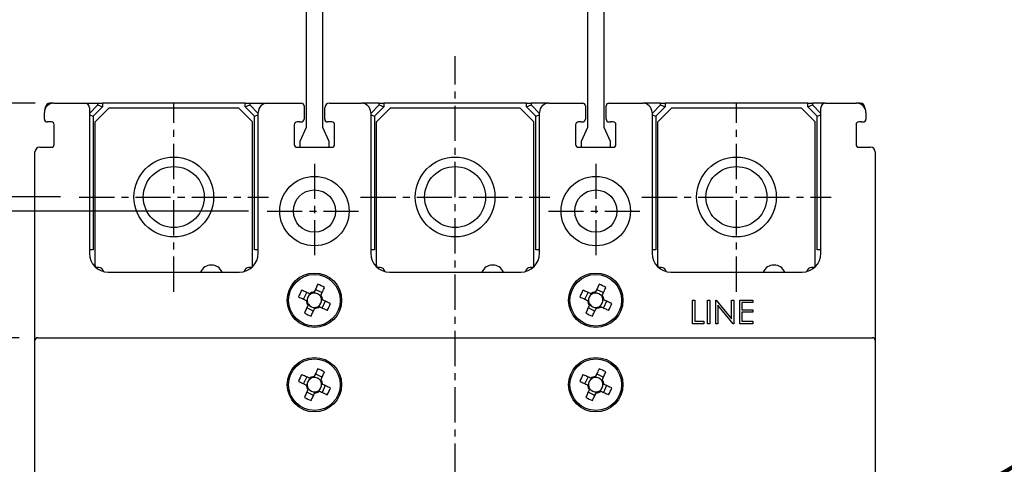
# Model space of a CAD drawing. Extents: x 2148 to 4011, y -907 to 1731.
# Tile 8 of 20: x 2720 to 2825, y 1524 to 1571. Entities that reach past the tile are written whole.
import ezdxf

# ---------------------------------------------------------------- set-up
doc = ezdxf.new("R2010")
doc.units = 0
doc.header["$LTSCALE"] = 3
doc.header["$MEASUREMENT"] = 0
doc.linetypes.add('CENTER', pattern=[2, 1.25, -0.25, 0.25, -0.25])
doc.layers.get('0').update_dxf_attribs({"linetype": 'CONTINUOUS'})
doc.layers.get('Defpoints').update_dxf_attribs({"linetype": 'CONTINUOUS'})
doc.layers.add('cen', color=1, linetype='CENTER')
doc.layers.add('di', color=3, linetype='CONTINUOUS')
doc.styles.add('KIM', font='ROMANS.shx', dxfattribs={"height": 5, "bigfont": 'GSG1.shx'})
doc.styles.get("Standard").update_dxf_attribs({"font": 'romans.shx', "height": 4, "bigfont": 'ghs.shx'})
doc.dimstyles.get("Standard").update_dxf_attribs({"dimtxt": 0.18, "dimasz": 0.18, "dimexe": 0.18, "dimexo": 0.0625, "dimgap": 0.09, "dimtad": 0, "dimtih": 1, "dimtoh": 1, "dimdec": 4, "dimzin": 0, "dimdsep": 46, "dimtxsty": 'Standard', "dimcen": 0.09, "dimadec": 0, "dimazin": 0, "dimtfac": 1, "dimtdec": 4, "dimtofl": 0, "dimtmove": 0, "dimatfit": 3, "dimfxl": 0, "dimtolj": 1, "dimtzin": 0, "dimarcsym": 0})
doc.dimstyles.new('STANDARD$0', dxfattribs={"dimtxt": 5, "dimasz": 5, "dimexe": 1, "dimexo": 2, "dimgap": 2, "dimtad": 1, "dimdec": 4, "dimzin": 12, "dimdsep": 46, "dimtxsty": 'KIM', "dimcen": -1, "dimdle": 0.1, "dimadec": 0, "dimazin": 0, "dimtfac": 1, "dimtdec": 4, "dimtmove": 0, "dimatfit": 3, "dimfxl": 0, "dimtolj": 1, "dimtzin": 0, "dimarcsym": 0})

# ---------------------------------------------------------------- blocks, each defined once
blk = doc.blocks.new('M3')
at = {"color": 4}
for p, q in [((1259.59, 222.64), (1260.31, 222.3)), ((1258.33, 221.58), (1258.67, 222.3)), ((1259.05, 222.12), (1258.95, 222.17)), ((1259.45, 222.35), (1259.41, 222.25)), ((1260.13, 221.92), (1260.17, 222.02)), ((1260.35, 221.52), (1260.25, 221.56)), ((1258.62, 221.45), (1258.72, 221.4)), ((1259.39, 220.33), (1258.67, 220.67)), ((1258.85, 221.05), (1258.8, 220.95)), ((1259.52, 220.62), (1259.57, 220.72)), ((1259.92, 220.85), (1260.02, 220.8)), ((1260.64, 221.38), (1260.3, 220.67))]:
    blk.add_line(p, q, dxfattribs=at)
at = {"color": 4, "flags": 128}
for points in [[(1259.84, 223.18), (1259.79, 223.08), (1259.75, 222.98), (1259.7, 222.87), (1259.65, 222.77), (1259.6, 222.67), (1259.55, 222.56), (1259.5, 222.46), (1259.45, 222.35)], [(1260.17, 222.02), (1260.22, 222.12), (1260.27, 222.23), (1260.32, 222.33), (1260.37, 222.43), (1260.42, 222.54), (1260.46, 222.64), (1260.51, 222.75), (1260.56, 222.85)], [(1257.79, 221.84), (1257.89, 221.79), (1257.99, 221.74), (1258.1, 221.69), (1258.2, 221.65), (1258.31, 221.6), (1258.41, 221.55), (1258.52, 221.5), (1258.62, 221.45)], [(1258.95, 222.17), (1258.85, 222.22), (1258.74, 222.27), (1258.64, 222.32), (1258.54, 222.36), (1258.43, 222.41), (1258.33, 222.46), (1258.22, 222.51), (1258.12, 222.56)], [(1258.8, 220.95), (1258.75, 220.85), (1258.7, 220.74), (1258.66, 220.64), (1258.61, 220.53), (1258.56, 220.43), (1258.51, 220.32), (1258.46, 220.22), (1258.41, 220.12)], [(1259.13, 219.78), (1259.18, 219.89), (1259.23, 219.99), (1259.28, 220.09), (1259.32, 220.2), (1259.37, 220.3), (1259.42, 220.41), (1259.47, 220.51), (1259.52, 220.62)], [(1260.02, 220.8), (1260.12, 220.75), (1260.23, 220.7), (1260.33, 220.65), (1260.44, 220.6), (1260.54, 220.55), (1260.65, 220.51), (1260.75, 220.46), (1260.85, 220.41)], [(1261.19, 221.13), (1261.08, 221.18), (1260.98, 221.22), (1260.88, 221.27), (1260.77, 221.32), (1260.67, 221.37), (1260.56, 221.42), (1260.46, 221.47), (1260.35, 221.52)]]:
    blk.add_lwpolyline(points, dxfattribs=at)
at = {"color": 4}
blk.add_circle((1259.49, 221.48), 2.75, dxfattribs=at)
for centre, radius, start, end in [((1253.74, 209.15), 15.31, 63.5189, 66.4838), ((1271.82, 215.73), 15.31, 153.5189, 156.4838), ((1259.49, 221.48), 0.771, 124.1053, 185.8975), ((1259.49, 221.48), 0.867, 92.1643, 127.8385), ((1259.49, 221.48), 0.771, 95.8975, 124.1053), ((1259.49, 221.48), 0.771, 34.1053, 95.8975), ((1259.49, 221.48), 0.771, 304.1053, 5.8975), ((1259.49, 221.48), 0.771, 5.8975, 34.1053), ((1259.49, 221.48), 0.867, 2.1643, 37.8385), ((1259.49, 221.48), 0.867, 182.1643, 217.8385), ((1259.49, 221.48), 0.771, 185.8975, 214.1053), ((1259.49, 221.48), 0.771, 214.1053, 275.8975), ((1259.49, 221.48), 0.867, 272.1643, 307.8385), ((1259.49, 221.48), 0.771, 275.8975, 304.1053), ((1247.15, 227.24), 15.31, 333.5189, 336.4838), ((1265.24, 233.82), 15.31, 243.519, 246.4838)]:
    blk.add_arc(centre, radius, start, end, dxfattribs=at)
blk = doc.blocks.new('12323')
for p, q in [((3740.7, 1408.13), (3738.5, 1408.13)), ((3738.5, 1408.13), (3738.5, 1404.73)), ((3743, 1408.13), (3738.5, 1408.13)), ((3743, 1407.33), (3743, 1408.13)), ((3792.3, 1407.98), (3790.8, 1407.33)), ((3792.9, 1407.98), (3792.3, 1407.98)), ((3792.9, 1404.88), (3792.9, 1407.98)), ((3790.8, 1407.33), (3743, 1407.33)), ((3743, 1405.53), (3790.8, 1405.53)), ((3743, 1405.53), (3790.8, 1405.53)), ((3743, 1404.73), (3743, 1405.53)), ((3743.65, 1405.18), (3743, 1404.98)), ((3744.85, 1405.53), (3743.65, 1405.18)), ((3790.8, 1405.53), (3792.3, 1404.88)), ((3792.3, 1404.88), (3792.9, 1404.88)), ((3738.5, 1404.73), (3740.7, 1404.73)), ((3738.5, 1404.73), (3743, 1404.73))]:
    blk.add_line(p, q)
blk = doc.blocks.new('*D66')
at = {"layer": 'Defpoints', "color": 0}
for p in [(2749.42, 1611.83), (2668.12, 1562.13), (2723.32, 1562.13)]:
    blk.add_point(p, dxfattribs=at)
at = {"layer": 'di'}
for p, q in [((2747.42, 1611.83), (2666.12, 1611.83)), ((2668.12, 1609.03), (2668.12, 1564.93)), ((2721.32, 1562.13), (2666.12, 1562.13))]:
    blk.add_line(p, q, dxfattribs=at)
for points in [[(2667.66, 1609.03), (2668.59, 1609.03), (2668.12, 1611.83)], [(2667.66, 1564.93), (2668.59, 1564.93), (2668.12, 1562.13)]]:
    blk.add_solid(points, dxfattribs=at)
at = {"layer": 'di', "insert": (2664.12, 1586.49), "char_height": 4, "attachment_point": 5, "rotation": 90}
blk.add_mtext('\\A1;48', dxfattribs=at)
blk = doc.blocks.new('*D68')
at = {"layer": 'Defpoints', "color": 0}
for p in [(2668.12, 1562.13), (2723.32, 1562.13), (2723.32, 1407.13)]:
    blk.add_point(p, dxfattribs=at)
at = {"layer": 'di'}
for p, q in [((2721.32, 1562.13), (2666.12, 1562.13)), ((2668.12, 1410.33), (2668.12, 1558.93)), ((2721.32, 1407.13), (2666.12, 1407.13))]:
    blk.add_line(p, q, dxfattribs=at)
for points in [[(2667.59, 1558.93), (2668.65, 1558.93), (2668.12, 1562.13)], [(2667.59, 1410.33), (2668.65, 1410.33), (2668.12, 1407.13)]]:
    blk.add_solid(points, dxfattribs=at)
at = {"layer": 'di', "insert": (2664.12, 1484.63), "char_height": 4, "attachment_point": 5, "rotation": 90}
blk.add_mtext('\\A1;155', dxfattribs=at)
blk = doc.blocks.new('*D70')
at = {"layer": 'Defpoints', "color": 0}
for p in [(2726.03, 1552.13), (2676.12, 1417.13), (2726.03, 1417.13)]:
    blk.add_point(p, dxfattribs=at)
at = {"layer": 'di'}
for p, q in [((2724.03, 1552.13), (2674.12, 1552.13)), ((2676.12, 1548.93), (2676.12, 1420.33)), ((2724.03, 1417.13), (2674.12, 1417.13))]:
    blk.add_line(p, q, dxfattribs=at)
for points in [[(2675.59, 1548.93), (2676.65, 1548.93), (2676.12, 1552.13)], [(2675.59, 1420.33), (2676.65, 1420.33), (2676.12, 1417.13)]]:
    blk.add_solid(points, dxfattribs=at)
at = {"layer": 'di', "insert": (2672.12, 1484.63), "char_height": 4, "attachment_point": 5, "rotation": 90}
blk.add_mtext('\\A1;135', dxfattribs=at)
blk = doc.blocks.new('*D71')
at = {"layer": 'Defpoints', "color": 0}
for p in [(2746.07, 1550.63), (2684.12, 1418.63), (2746.07, 1418.63)]:
    blk.add_point(p, dxfattribs=at)
at = {"layer": 'di'}
for p, q in [((2744.07, 1550.63), (2682.12, 1550.63)), ((2684.12, 1547.43), (2684.12, 1421.83)), ((2744.07, 1418.63), (2682.12, 1418.63))]:
    blk.add_line(p, q, dxfattribs=at)
for points in [[(2683.59, 1547.43), (2684.65, 1547.43), (2684.12, 1550.63)], [(2683.59, 1421.83), (2684.65, 1421.83), (2684.12, 1418.63)]]:
    blk.add_solid(points, dxfattribs=at)
at = {"layer": 'di', "insert": (2680.12, 1484.63), "char_height": 4, "attachment_point": 5, "rotation": 90}
blk.add_mtext('\\A1;132', dxfattribs=at)
blk = doc.blocks.new('*D72')
at = {"layer": 'Defpoints', "color": 0}
for p in [(2692.12, 1537.13), (2721.62, 1537.13), (2721.62, 1432.13)]:
    blk.add_point(p, dxfattribs=at)
at = {"layer": 'di'}
for p, q in [((2719.62, 1537.13), (2690.12, 1537.13)), ((2692.12, 1435.33), (2692.12, 1533.93)), ((2719.62, 1432.13), (2690.12, 1432.13))]:
    blk.add_line(p, q, dxfattribs=at)
for points in [[(2691.59, 1533.93), (2692.65, 1533.93), (2692.12, 1537.13)], [(2691.59, 1435.33), (2692.65, 1435.33), (2692.12, 1432.13)]]:
    blk.add_solid(points, dxfattribs=at)
at = {"layer": 'di', "insert": (2688.12, 1484.63), "char_height": 4, "attachment_point": 5, "rotation": 90}
blk.add_mtext('\\A1;105', dxfattribs=at)

msp = doc.modelspace()

# ---------------------------------------------------------------- linework, layer by layer
for p, q in [((2722.418, 1561.561), (2722.418, 1561.625)), ((2723.318, 1562.125), (2722.918, 1562.125)), ((2723.318, 1562.125), (2726.618, 1562.125)), ((2726.618, 1562.125), (2728.018, 1562.125)), ((2727.118, 1561.032), (2728.018, 1561.932)), ((2727.118, 1561.625), (2727.118, 1546.125)), ((2728.518, 1561.725), (2727.518, 1560.725)), ((2729.218, 1561.625), (2727.718, 1560.125)), ((2728.018, 1561.932), (2728.018, 1562.125)), ((2728.018, 1562.125), (2728.518, 1562.125)), ((2728.018, 1561.932), (2728.518, 1561.725)), ((2728.518, 1562.125), (2728.518, 1561.725)), ((2743.718, 1562.125), (2728.518, 1562.125)), ((2729.218, 1561.625), (2743.018, 1561.625)), ((2744.518, 1560.125), (2743.018, 1561.625)), ((2743.718, 1561.725), (2743.718, 1562.125)), ((2743.718, 1562.125), (2744.218, 1562.125)), ((2743.718, 1561.725), (2744.218, 1561.932)), ((2744.718, 1560.725), (2743.718, 1561.725)), ((2744.218, 1562.125), (2744.218, 1561.932)), ((2744.218, 1562.125), (2746.118, 1562.125)), ((2744.218, 1561.932), (2745.118, 1561.032)), ((2746.118, 1562.125), (2749.718, 1562.125)), ((2750.018, 1561.825), (2750.018, 1560.425)), ((2752.218, 1560.425), (2752.218, 1561.625)), ((2752.718, 1562.125), (2756.118, 1562.125)), ((2758.018, 1562.125), (2756.118, 1562.125)), ((2757.118, 1561.032), (2758.018, 1561.932)), ((2758.518, 1561.725), (2757.518, 1560.725)), ((2759.218, 1561.625), (2757.718, 1560.125)), ((2758.018, 1561.932), (2758.018, 1562.125)), ((2758.018, 1562.125), (2758.518, 1562.125)), ((2758.018, 1561.932), (2758.518, 1561.725)), ((2758.518, 1562.125), (2758.518, 1561.725)), ((2773.718, 1562.125), (2758.518, 1562.125)), ((2759.218, 1561.625), (2773.018, 1561.625)), ((2774.518, 1560.125), (2773.018, 1561.625)), ((2773.718, 1561.725), (2773.718, 1562.125)), ((2773.718, 1562.125), (2774.218, 1562.125)), ((2773.718, 1561.725), (2774.218, 1561.932)), ((2774.718, 1560.725), (2773.718, 1561.725)), ((2774.218, 1562.125), (2774.218, 1561.932)), ((2776.118, 1562.125), (2774.218, 1562.125)), ((2774.218, 1561.932), (2775.118, 1561.032)), ((2776.118, 1562.125), (2779.718, 1562.125)), ((2780.018, 1561.825), (2780.018, 1560.425)), ((2782.218, 1560.425), (2782.218, 1561.825)), ((2782.518, 1562.125), (2786.118, 1562.125)), ((2788.018, 1562.125), (2786.118, 1562.125)), ((2787.118, 1561.032), (2788.018, 1561.932)), ((2788.518, 1561.725), (2787.518, 1560.725)), ((2789.218, 1561.625), (2787.718, 1560.125)), ((2788.018, 1561.932), (2788.018, 1562.125)), ((2788.018, 1562.125), (2788.518, 1562.125)), ((2788.018, 1561.932), (2788.518, 1561.725)), ((2788.518, 1562.125), (2788.518, 1561.725)), ((2803.718, 1562.125), (2788.518, 1562.125)), ((2789.218, 1561.625), (2803.018, 1561.625)), ((2804.518, 1560.125), (2803.018, 1561.625)), ((2803.718, 1561.725), (2803.718, 1562.125)), ((2803.718, 1562.125), (2804.218, 1562.125)), ((2803.718, 1561.725), (2804.218, 1561.932)), ((2804.718, 1560.725), (2803.718, 1561.725)), ((2804.218, 1562.125), (2804.218, 1561.932)), ((2805.618, 1562.125), (2804.218, 1562.125)), ((2804.218, 1561.932), (2805.118, 1561.032)), ((2805.118, 1546.125), (2805.118, 1561.625)), ((2805.618, 1562.125), (2808.918, 1562.125)), ((2809.318, 1562.125), (2808.918, 1562.125)), ((2809.818, 1561.625), (2809.818, 1561.561)), ((2722.318, 1560.425), (2722.318, 1561.125)), ((2727.118, 1560.891), (2727.518, 1560.725)), ((2727.518, 1560.725), (2727.518, 1546.494)), ((2744.718, 1560.725), (2745.118, 1560.891)), ((2744.718, 1546.494), (2744.718, 1560.725)), ((2745.118, 1546.125), (2745.118, 1561.125)), ((2757.118, 1561.125), (2757.118, 1546.125)), ((2757.118, 1560.891), (2757.518, 1560.725)), ((2757.518, 1560.725), (2757.518, 1546.494)), ((2774.718, 1560.725), (2775.118, 1560.891)), ((2774.718, 1546.494), (2774.718, 1560.725)), ((2775.118, 1546.125), (2775.118, 1561.125)), ((2787.118, 1561.125), (2787.118, 1546.125)), ((2787.118, 1560.891), (2787.518, 1560.725)), ((2787.518, 1560.725), (2787.518, 1546.494)), ((2804.718, 1560.725), (2805.118, 1560.891)), ((2804.718, 1546.494), (2804.718, 1560.725)), ((2809.918, 1561.125), (2809.918, 1560.425)), ((2723.068, 1560.125), (2722.618, 1560.125)), ((2723.368, 1557.725), (2723.368, 1559.825)), ((2727.718, 1544.825), (2727.718, 1560.125)), ((2744.518, 1544.825), (2744.518, 1560.125)), ((2748.968, 1559.825), (2748.968, 1557.725)), ((2749.518, 1560.125), (2749.268, 1560.125)), ((2749.518, 1560.125), (2749.718, 1560.125)), ((2752.968, 1560.125), (2752.518, 1560.125)), ((2753.268, 1557.725), (2753.268, 1559.825)), ((2757.718, 1544.825), (2757.718, 1560.125)), ((2774.518, 1544.825), (2774.518, 1560.125)), ((2778.968, 1559.825), (2778.968, 1557.725)), ((2779.518, 1560.125), (2779.268, 1560.125)), ((2779.518, 1560.125), (2779.718, 1560.125)), ((2782.518, 1560.125), (2782.718, 1560.125)), ((2782.968, 1560.125), (2782.718, 1560.125)), ((2783.268, 1557.725), (2783.268, 1559.825)), ((2787.718, 1544.825), (2787.718, 1560.125)), ((2804.518, 1544.825), (2804.518, 1560.125)), ((2808.868, 1559.825), (2808.868, 1557.725)), ((2809.418, 1560.125), (2809.168, 1560.125)), ((2809.418, 1560.125), (2809.618, 1560.125)), ((2721.818, 1557.425), (2723.068, 1557.425)), ((2749.268, 1557.425), (2752.968, 1557.425)), ((2779.268, 1557.425), (2782.968, 1557.425)), ((2809.168, 1557.425), (2810.418, 1557.425)), ((2721.318, 1536.825), (2721.318, 1556.925)), ((2810.918, 1556.925), (2810.918, 1536.825)), ((2727.518, 1546.494), (2727.118, 1546.494)), ((2745.118, 1546.494), (2744.718, 1546.494)), ((2757.518, 1546.494), (2757.118, 1546.494)), ((2775.118, 1546.494), (2774.718, 1546.494)), ((2787.518, 1546.494), (2787.118, 1546.494)), ((2805.118, 1546.494), (2804.718, 1546.494)), ((2728.118, 1544.625), (2727.918, 1544.625)), ((2744.318, 1544.625), (2744.118, 1544.625)), ((2758.118, 1544.625), (2757.918, 1544.625)), ((2774.318, 1544.625), (2774.118, 1544.625)), ((2788.118, 1544.625), (2787.918, 1544.625)), ((2804.318, 1544.625), (2804.118, 1544.625)), ((2729.118, 1544.125), (2743.118, 1544.125)), ((2759.118, 1544.125), (2773.118, 1544.125)), ((2789.118, 1544.125), (2803.118, 1544.125)), ((2791.438, 1538.625), (2791.438, 1541.125)), ((2791.438, 1541.125), (2791.662, 1541.125)), ((2791.662, 1541.125), (2791.662, 1538.881)), ((2793.041, 1538.625), (2793.041, 1541.125)), ((2793.041, 1541.125), (2793.265, 1541.125)), ((2793.265, 1541.125), (2793.265, 1538.625)), ((2793.906, 1538.625), (2793.906, 1541.125)), ((2793.906, 1541.125), (2793.953, 1541.125)), ((2793.953, 1541.125), (2795.605, 1539.157)), ((2795.778, 1538.625), (2794.13, 1540.588)), ((2794.13, 1540.588), (2794.13, 1538.625)), ((2795.605, 1539.157), (2795.605, 1541.125)), ((2795.605, 1541.125), (2795.829, 1541.125)), ((2795.829, 1541.125), (2795.829, 1538.625)), ((2796.47, 1541.125), (2797.88, 1541.125)), ((2796.47, 1538.625), (2796.47, 1541.125)), ((2797.88, 1540.869), (2796.694, 1540.869)), ((2796.694, 1540.869), (2796.694, 1540.099)), ((2797.88, 1541.125), (2797.88, 1540.869)), ((2796.694, 1540.099), (2797.88, 1540.099)), ((2797.88, 1539.843), (2796.694, 1539.843)), ((2796.694, 1539.843), (2796.694, 1538.881)), ((2797.88, 1540.099), (2797.88, 1539.843)), ((2792.624, 1538.625), (2791.438, 1538.625)), ((2791.662, 1538.881), (2792.624, 1538.881)), ((2792.624, 1538.881), (2792.624, 1538.625)), ((2793.265, 1538.625), (2793.041, 1538.625)), ((2794.13, 1538.625), (2793.906, 1538.625)), ((2795.829, 1538.625), (2795.778, 1538.625)), ((2797.88, 1538.625), (2796.47, 1538.625)), ((2796.694, 1538.881), (2797.88, 1538.881)), ((2797.88, 1538.881), (2797.88, 1538.625)), ((2721.618, 1537.125), (2722.618, 1537.125)), ((2722.618, 1537.125), (2809.618, 1537.125)), ((2809.618, 1537.125), (2810.618, 1537.125)), ((2721.318, 1432.425), (2721.318, 1536.825)), ((2810.918, 1536.825), (2810.918, 1432.425))]:
    msp.add_line(p, q)
for centre, radius in [((2736.118, 1552.125), 4.25), ((2766.118, 1552.125), 4.25), ((2796.118, 1552.125), 4.25), ((2736.118, 1552.125), 3.25), ((2766.118, 1552.125), 3.25), ((2796.118, 1552.125), 3.25), ((2751.118, 1550.625), 3.7), ((2781.118, 1550.625), 3.7), ((2751.118, 1550.625), 2.25), ((2781.118, 1550.625), 2.25), ((2751.118, 1541.125), 2.9), ((2781.118, 1541.125), 2.9), ((2751.118, 1532.125), 2.9), ((2781.118, 1532.125), 2.9)]:
    msp.add_circle(centre, radius)
for centre, radius, start, end in [((2723.318, 1561.125), 1, 90, 180), ((2722.918, 1561.625), 0.5, 90, 180), ((2726.618, 1561.625), 0.5, 0, 90), ((2746.118, 1561.125), 1, 90, 180), ((2749.718, 1561.825), 0.3, 0, 90), ((2752.718, 1561.625), 0.5, 90, 180), ((2756.118, 1561.125), 1, 0, 90), ((2776.118, 1561.125), 1, 90, 180), ((2779.718, 1561.825), 0.3, 0, 90), ((2782.518, 1561.825), 0.3, 90, 180), ((2786.118, 1561.125), 1, 0, 90), ((2805.618, 1561.625), 0.5, 90, 180), ((2808.918, 1561.125), 1, 0, 90), ((2809.318, 1561.625), 0.5, 0, 90), ((2722.618, 1560.425), 0.3, 180, 270), ((2749.718, 1560.425), 0.3, 270, 0), ((2752.518, 1560.425), 0.3, 180, 270), ((2779.718, 1560.425), 0.3, 270, 0), ((2782.518, 1560.425), 0.3, 180, 270), ((2809.618, 1560.425), 0.3, 270, 0), ((2723.068, 1559.825), 0.3, 0, 90), ((2749.268, 1559.825), 0.3, 90, 180), ((2752.968, 1559.825), 0.3, 0, 90), ((2779.268, 1559.825), 0.3, 90, 180), ((2782.968, 1559.825), 0.3, 0, 90), ((2809.168, 1559.825), 0.3, 90, 180), ((2721.818, 1556.925), 0.5, 90, 180), ((2723.068, 1557.725), 0.3, 270, 0), ((2749.268, 1557.725), 0.3, 180, 270), ((2752.968, 1557.725), 0.3, 270, 0), ((2779.268, 1557.725), 0.3, 180, 270), ((2782.968, 1557.725), 0.3, 270, 0), ((2809.168, 1557.725), 0.3, 180, 270), ((2810.418, 1556.925), 0.5, 0, 90), ((2729.118, 1546.125), 2, 180, 270), ((2743.118, 1546.125), 2, 270, 0), ((2759.118, 1546.125), 2, 180, 270), ((2773.118, 1546.125), 2, 270, 0), ((2789.118, 1546.125), 2, 180, 270), ((2803.118, 1546.125), 2, 270, 0), ((2727.918, 1544.825), 0.2, 180, 270), ((2728.118, 1544.125), 0.5, 7.42279, 90), ((2740.118, 1543.625), 1.25, 23.57818, 156.42182), ((2744.118, 1544.125), 0.5, 90, 172.57721), ((2744.318, 1544.825), 0.2, 270, 0), ((2757.918, 1544.825), 0.2, 180, 270), ((2758.118, 1544.125), 0.5, 7.42279, 90), ((2770.118, 1543.625), 1.25, 23.57818, 156.42182), ((2774.118, 1544.125), 0.5, 90, 172.57721), ((2774.318, 1544.825), 0.2, 270, 0), ((2787.918, 1544.825), 0.2, 180, 270), ((2788.118, 1544.125), 0.5, 7.42279, 90), ((2800.118, 1543.625), 1.25, 23.57818, 156.42182), ((2804.118, 1544.125), 0.5, 90, 172.57721), ((2804.318, 1544.825), 0.2, 270, 0), ((2721.618, 1536.825), 0.3, 90, 180), ((2810.618, 1536.825), 0.3, 0, 90)]:
    msp.add_arc(centre, radius, start, end)
at = {"layer": 'cen'}
for p, q in [((2766.118, 1402.107), (2766.118, 1567.143)), ((2736.118, 1542.037), (2736.118, 1562.213)), ((2796.118, 1542.037), (2796.118, 1562.213)), ((2751.118, 1555.669), (2751.118, 1545.581)), ((2781.118, 1555.669), (2781.118, 1545.581)), ((2726.029, 1552.125), (2746.206, 1552.125)), ((2756.029, 1552.125), (2776.206, 1552.125)), ((2786.029, 1552.125), (2806.206, 1552.125)), ((2746.073, 1550.625), (2756.162, 1550.625)), ((2776.073, 1550.625), (2786.162, 1550.625))]:
    msp.add_line(p, q, dxfattribs=at)

# ---------------------------------------------------------------- block references
at = {"rotation": 270}
for p in [(2529.634, 2800.612), (2559.634, 2800.612), (2529.634, 2791.612), (2559.634, 2791.612)]:
    msp.add_blockref('M3', p, dxfattribs=at)
at = {"layer": 'di', "rotation": 270}
for p in [(1344.692, 5350.324), (1374.692, 5350.324)]:
    msp.add_blockref('12323', p, dxfattribs=at)

# ---------------------------------------------------------------- dimensions: what is measured, and where the dimension line sits
at = {"layer": 'di'}
dim = msp.add_linear_dim(base=(2668.124, 1562.125), p1=(2749.418, 1611.825), p2=(2723.318, 1562.125), angle=90, text='48', dimstyle='STANDARD$0', override={"dimtxt": 3, "dimasz": 2.8, "dimexe": 2, "dimdec": 2, "dimzin": 8, "dimtxsty": 'Standard', "dimcen": 0, "dimclrd": 256, "dimclre": 256, "dimclrt": 256, "dimadec": 2, "dimazin": 2, "dimtfac": 0.6, "dimtdec": 2, "dimtzin": 8, "dimlwd": 65535, "dimlwe": 65535, "dimarcsym": 1}, dxfattribs=at)
dim.commit()
dim.dimension.update_dxf_attribs({"geometry": '*D66', "text_midpoint": (2668.124, 1586.491), "dimtype": 160})
for base, p1, p2, picture, middle in [((2668.119, 1562.125), (2723.318, 1407.125), (2723.318, 1562.125), '*D68', (2668.119, 1484.625)), ((2676.119, 1417.125), (2726.029, 1552.125), (2726.029, 1417.125), '*D70', (2676.119, 1484.625)), ((2684.119, 1418.625), (2746.073, 1550.625), (2746.073, 1418.625), '*D71', (2684.119, 1484.625)), ((2692.119, 1537.125), (2721.618, 1432.125), (2721.618, 1537.125), '*D72', (2692.119, 1484.625))]:
    dim = msp.add_linear_dim(base=base, p1=p1, p2=p2, angle=90, dimstyle='STANDARD$0', override={"dimtxt": 4, "dimasz": 3.2, "dimexe": 2, "dimdec": 2, "dimzin": 8, "dimtxsty": 'Standard', "dimcen": 0, "dimdle": 0, "dimclrd": 256, "dimclre": 256, "dimclrt": 256, "dimadec": 2, "dimazin": 2, "dimtfac": 0.6, "dimtdec": 2, "dimtmove": 0, "dimtzin": 8, "dimlwd": 65535, "dimlwe": 65535, "dimarcsym": 1}, dxfattribs=at)
    dim.commit()
    dim.dimension.update_dxf_attribs({"geometry": picture, "text_midpoint": middle, "dimtype": 160})

# ---------------------------------------------------------------- leaders
at = {"layer": 'di', "annotation_type": 0, "has_hookline": 1, "hookline_direction": 0, "text_width": 55.289}
msp.add_leader([(2792.423, 1504.202), (2846.021, 1535.176), (2849.221, 1535.176)], dimstyle='Standard', override={"dimtxt": 4, "dimasz": 3.2, "dimexe": 2, "dimexo": 2, "dimgap": 2, "dimtad": 1, "dimtih": 0, "dimtoh": 0, "dimdec": 2, "dimzin": 8, "dimcen": 0, "dimclrd": 256, "dimclre": 256, "dimclrt": 256, "dimadec": 2, "dimazin": 2, "dimtfac": 0.6, "dimtdec": 2, "dimtofl": 1, "dimtzin": 8, "dimlwd": 65535, "dimlwe": 65535, "dimarcsym": 1}, dxfattribs=at)

doc.saveas('drawing.dxf')
